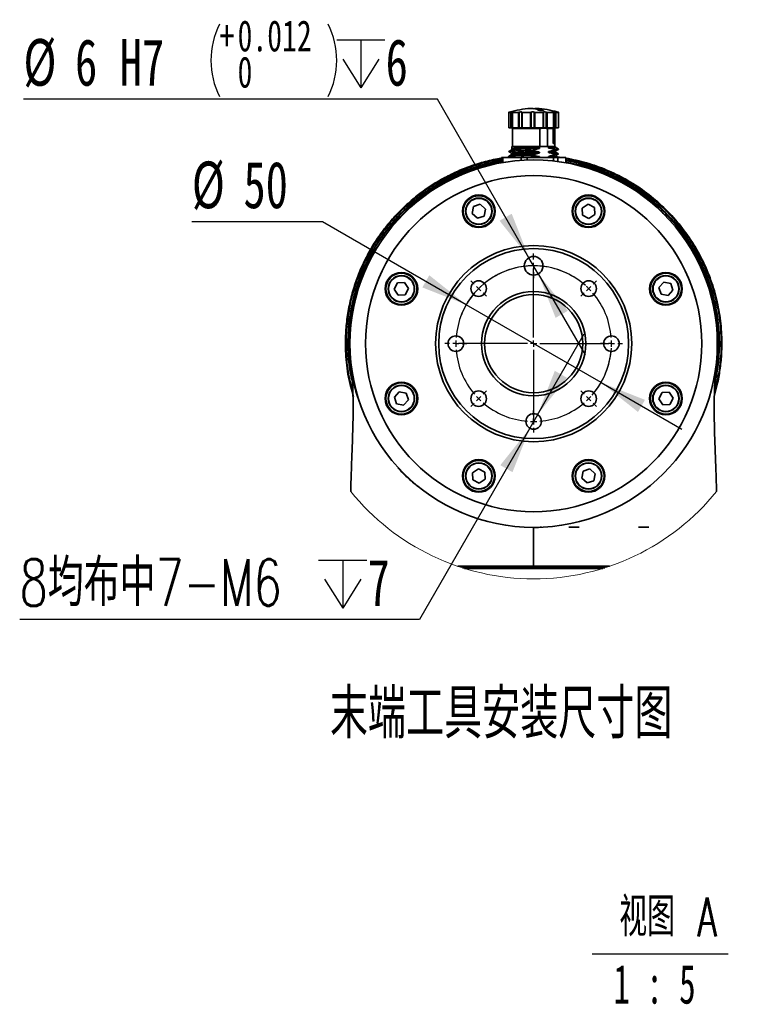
# Model space of a CAD drawing. Header units: millimetres. Extents: x 3 to 614, y 2 to 209.
# Tile 23 of 57: x 119 to 166, y 113 to 176. Entities that reach past the tile are written whole.
import ezdxf

# ---------------------------------------------------------------- set-up
doc = ezdxf.new("R2010")
doc.units = ezdxf.units.MM
doc.layers.add('尺寸线', color=5, linetype='Continuous')
doc.styles.add('SLDTEXTSTYLE0', font='TXT', dxfattribs={"width": 0.7, "bigfont": 'bigfont'})
doc.styles.add('SLDTEXTSTYLE1', font='TXT', dxfattribs={"width": 0.7})
doc.styles.add('SLDTEXTSTYLE3', font='TXT', dxfattribs={"width": 0.62})
doc.styles.add('SLDTEXTSTYLE4', font='TXT', dxfattribs={"width": 0.65, "bigfont": 'bigfont'})
doc.dimstyles.new('SLDDIMSTYLE3', dxfattribs={"dimtxt": 3, "dimasz": 3, "dimexe": 0, "dimexo": 0.0625, "dimgap": 0.75, "dimtad": 0, "dimtih": 1, "dimtoh": 1, "dimdec": 3, "dimlfac": 5, "dimrnd": 1e-09, "dimzin": 12, "dimdsep": 46, "dimtxsty": 'SLDTEXTSTYLE1', "dimsah": 1, "dimcen": 0, "dimadec": 0, "dimazin": 3, "dimtol": 1, "dimtp": 0.012, "dimtfac": 1, "dimtdec": 3, "dimtmove": 0, "dimatfit": 3, "dimfxl": 1, "dimfrac": 2, "dimtolj": 1, "dimarcsym": 0})
doc.dimstyles.new('SLDDIMSTYLE4', dxfattribs={"dimtxt": 3, "dimasz": 3, "dimexe": 0, "dimexo": 0.0625, "dimgap": 0.75, "dimtad": 0, "dimtih": 1, "dimtoh": 1, "dimdec": 3, "dimlfac": 5, "dimrnd": 1e-09, "dimzin": 12, "dimdsep": 46, "dimtxsty": 'SLDTEXTSTYLE1', "dimsah": 1, "dimcen": 0, "dimadec": 0, "dimazin": 3, "dimtfac": 1, "dimtdec": 3, "dimtmove": 0, "dimatfit": 3, "dimfxl": 1, "dimfrac": 2, "dimtolj": 1, "dimtzin": 12, "dimarcsym": 0})
doc.dimstyles.new('SLDDIMSTYLE5', dxfattribs={"dimtxt": 3, "dimasz": 3, "dimexe": 0, "dimexo": 0.0625, "dimgap": 0.75, "dimtad": 0, "dimtih": 1, "dimtoh": 1, "dimdec": 3, "dimlfac": 5, "dimrnd": 1e-09, "dimzin": 12, "dimdsep": 46, "dimtxsty": 'SLDTEXTSTYLE1', "dimsah": 1, "dimcen": 0, "dimadec": 0, "dimazin": 3, "dimtfac": 1, "dimtdec": 3, "dimtmove": 0, "dimatfit": 3, "dimfxl": 1, "dimfrac": 2, "dimtolj": 1, "dimtzin": 12, "dimarcsym": 0})

# ---------------------------------------------------------------- blocks, each defined once
blk = doc.blocks.new('SW_SYMBOL_HOLE_DEPTH')
at = {"layer": '尺寸线', "color": 0}
for p, q in [((0, 875), (800, 875)), ((400, 875), (400, 75)), ((100, 555), (400, 75)), ((700, 555), (400, 75))]:
    blk.add_line(p, q, dxfattribs=at)
blk = doc.blocks.new('_D_14')
at = {"layer": '尺寸线', "transparency": 16777216}
for p, q in [((145.849, 170.814), (119.245, 170.814)), ((151.727, 160.633), (145.849, 170.814)), ((152.327, 159.594), (151.727, 160.633)), ((152.327, 159.594), (155.327, 154.398))]:
    blk.add_line(p, q, dxfattribs=at)
for centre, start, end in [((136.496, 173.305), 153.43495, 206.56505), ((134.169, 173.305), 333.43495, 26.56505)]:
    blk.add_arc(centre, 5.205, start, end, dxfattribs=at)
for points in [[(151.727, 160.633), (150.617, 163.456), (149.837, 163.006)], [(152.327, 159.594), (153.437, 156.771), (154.217, 157.221)]]:
    blk.add_solid(points, dxfattribs=at)
at = {"layer": '尺寸线', "transparency": 16777216, "xscale": 0.003867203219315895, "yscale": 0.003867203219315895, "zscale": 0.003867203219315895}
blk.add_blockref('SW_SYMBOL_HOLE_DEPTH', (139.374, 171.247), dxfattribs=at)
at = {"layer": '尺寸线', "transparency": 16777216, "attachment_point": 1, "style": 'SLDTEXTSTYLE1'}
for s, insert, char_height in [('0.012', (133.005, 175.883), 2), ('+', (131.841, 175.883), 2), ('%%c', (119.245, 174.681), 3), ('6', (122.562, 174.681), 3), ('H7', (125.433, 174.681), 3), ('6', (142.516, 174.681), 3), ('0', (133.005, 173.556), 2)]:
    blk.add_mtext(s, dxfattribs=dict(at, insert=insert, char_height=char_height))
blk = doc.blocks.new('_D_15')
at = {"layer": '尺寸线', "transparency": 16777216}
for p, q in [((138.461, 162.946), (130.065, 162.946)), ((147.697, 157.614), (138.461, 162.946)), ((156.357, 152.614), (147.697, 157.614)), ((156.357, 152.614), (161.553, 149.614))]:
    blk.add_line(p, q, dxfattribs=at)
for start, end in [(48.28852, 161.30993), (318.69007, 356.71148)]:
    blk.add_arc((152.027, 155.114), 5, start, end, dxfattribs=at)
for points in [[(147.697, 157.614), (145.324, 159.503), (144.874, 158.724)], [(156.357, 152.614), (158.73, 150.724), (159.18, 151.503)]]:
    blk.add_solid(points, dxfattribs=at)
at = {"layer": '尺寸线', "transparency": 16777216, "char_height": 3, "attachment_point": 1, "style": 'SLDTEXTSTYLE1'}
for s, insert in [('%%c', (130.065, 166.813)), ('50', (133.382, 166.813))]:
    blk.add_mtext(s, dxfattribs=dict(at, insert=insert))
blk = doc.blocks.new('_D_16')
at = {"layer": '尺寸线', "transparency": 16777216}
for p, q in [((152.277, 150.547), (155.277, 155.743)), ((152.277, 150.547), (151.777, 149.681)), ((151.777, 149.681), (144.686, 137.398)), ((144.686, 137.398), (119.006, 137.398))]:
    blk.add_line(p, q, dxfattribs=at)
for points in [[(152.277, 150.547), (154.167, 152.92), (153.387, 153.37)], [(151.777, 149.681), (149.887, 147.308), (150.667, 146.858)]]:
    blk.add_solid(points, dxfattribs=at)
at = {"layer": '尺寸线', "transparency": 16777216, "xscale": 0.003867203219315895, "yscale": 0.003867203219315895, "zscale": 0.003867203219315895}
blk.add_blockref('SW_SYMBOL_HOLE_DEPTH', (138.21, 137.832), dxfattribs=at)
at = {"layer": '尺寸线', "transparency": 16777216, "char_height": 3, "attachment_point": 1}
for s, insert, style in [('8均布中7-M6', (119.006, 141.265), 'SLDTEXTSTYLE0'), ('7', (141.352, 141.265), 'SLDTEXTSTYLE1')]:
    blk.add_mtext(s, dxfattribs=dict(at, insert=insert, style=style))
blk = doc.blocks.new('SW_CENTERMARKSYMBOL_0')
at = {"layer": '尺寸线', "color": 0}
for p, q in [((-3.536, 1.864), (-3.536, 2.264)), ((-3.536, 1.464), (-3.536, 1.664)), ((-3.536, 1.464), (-3.536, 1.264)), ((-3.536, -3.136), (-3.536, 1.284)), ((-3.536, 1.064), (-3.536, 0.664)), ((-7.354, 0.283), (-7.566, 0.495)), ((-7.071, 0), (-7.212, 0.141)), ((-7.071, 0), (-6.93, -0.141)), ((0, 0), (-0.141, -0.141)), ((0, 0), (0.141, 0.141)), ((0.283, 0.283), (0.495, 0.495)), ((-6.788, -0.283), (-6.576, -0.495)), ((-0.283, -0.283), (-0.495, -0.495)), ((-8.936, -3.536), (-9.236, -3.536)), ((-8.536, -3.536), (-8.736, -3.536)), ((-8.536, -3.536), (-8.336, -3.536)), ((-3.936, -3.536), (-8.355, -3.536)), ((-8.136, -3.536), (-7.836, -3.536)), ((-3.536, -3.536), (-3.736, -3.536)), ((-3.536, -3.536), (-3.536, -3.336)), ((-3.536, -3.536), (-3.536, -3.736)), ((-3.536, -3.536), (-3.336, -3.536)), ((-3.136, -3.536), (1.284, -3.536)), ((1.064, -3.536), (0.764, -3.536)), ((1.464, -3.536), (1.264, -3.536)), ((1.464, -3.536), (1.664, -3.536)), ((1.864, -3.536), (2.164, -3.536)), ((-3.536, -3.936), (-3.536, -8.355)), ((-7.071, -7.071), (-6.93, -6.93)), ((-6.788, -6.788), (-6.576, -6.576)), ((-0.283, -6.788), (-0.495, -6.576)), ((0, -7.071), (-0.141, -6.93)), ((-7.354, -7.354), (-7.566, -7.566)), ((-7.071, -7.071), (-7.212, -7.212)), ((0, -7.071), (0.141, -7.212)), ((0.283, -7.354), (0.495, -7.566)), ((-3.536, -8.136), (-3.536, -7.836)), ((-3.536, -8.536), (-3.536, -8.336)), ((-3.536, -8.536), (-3.536, -8.736)), ((-3.536, -8.936), (-3.536, -9.236))]:
    blk.add_line(p, q, dxfattribs=at)
for centre, radius, start, end in [((-3.535, -3.536), 5, 94.58491, 130.41628), ((-3.536, -3.528), 4.992, 90.00038, 92.29537), ((-3.536, -3.528), 4.992, 87.70463, 90.00061), ((-3.535, -3.535), 4.999, 49.58138, 85.41728), ((-3.498, -3.575), 5.055, 132.71714, 134.98437), ((-3.448, -3.442), 4.872, 44.95636, 47.30791), ((-3.436, -3.442), 4.864, 42.68824, 45.045), ((-3.535, -3.536), 5.001, 139.58952, 175.41417), ((-3.503, -3.566), 5.045, 135.01554, 137.28697), ((-3.535, -3.535), 5, 4.58182, 40.41706), ((-3.416, -3.539), 5.119, 177.72386, 179.96219), ((-3.415, -3.532), 5.121, 180.03794, 182.27587), ((-3.393, -3.532), 4.858, 359.95285, 2.31174), ((-3.394, -3.54), 4.859, 357.68855, 0.047), ((-3.535, -3.535), 5.001, 184.58721, 220.41464), ((-3.535, -3.536), 4.999, 319.57838, 355.41824), ((-3.503, -3.505), 5.045, 222.71303, 224.98446), ((-3.436, -3.629), 4.864, 314.955, 317.31176), ((-3.493, -3.491), 5.061, 225.01967, 227.28375), ((-3.536, -3.536), 5, 229.58378, 265.41651), ((-3.535, -3.536), 5, 274.58277, 310.41679), ((-3.451, -3.625), 4.877, 312.69096, 315.03983), ((-3.536, -3.544), 4.992, 267.70463, 269.99962), ((-3.536, -3.544), 4.992, 269.99939, 272.29537)]:
    blk.add_arc(centre, radius, start, end, dxfattribs=at)
blk = doc.blocks.new('SW_NOTE_0_1')
at = {"layer": '尺寸线', "color": 0}
blk.add_line((0, -0.41), (8.729, -0.41), dxfattribs=at)
at = {"layer": '尺寸线', "color": 0, "char_height": 2.5, "attachment_point": 2}
for s, insert, style in [('视图 A', (4.883, 3.223), 'SLDTEXTSTYLE4'), ('1 : 5', (4.009, -1.097), 'SLDTEXTSTYLE3')]:
    blk.add_mtext(s, dxfattribs=dict(at, insert=insert, style=style))

msp = doc.modelspace()

# ---------------------------------------------------------------- linework, layer by layer
at = {"color": 7, "linetype": 'Continuous', "lineweight": 35}
for p, q in [((152.640236, 170.087556), (152.640236, 170.113949)), ((150.428327, 169.966821), (150.428327, 168.96675)), ((150.428363, 169.966749), (150.550732, 169.966749)), ((150.428363, 169.966749), (150.428363, 168.96675)), ((150.550732, 168.96675), (150.550732, 169.966749)), ((150.593573, 169.975761), (150.593573, 168.96675)), ((150.67009, 169.968704), (150.67009, 168.96675)), ((150.676324, 169.966749), (151.057062, 169.966749)), ((150.676324, 169.966749), (150.676324, 168.96675)), ((151.057062, 168.96675), (151.057062, 169.966749)), ((151.106228, 169.975761), (151.106228, 168.96675)), ((151.2647, 169.97321), (151.2647, 168.96675)), ((151.286181, 169.966749), (151.823267, 169.966749)), ((151.286181, 169.966749), (151.286181, 168.96675)), ((151.823267, 168.96675), (151.823267, 169.966749)), ((151.865585, 169.975761), (151.865585, 168.96675)), ((152.054494, 168.96675), (152.054494, 169.975761)), ((152.094521, 169.966749), (152.644046, 169.966749)), ((152.094521, 169.966749), (152.094521, 168.96675)), ((152.644046, 168.96675), (152.644046, 169.966749)), ((152.668618, 168.96675), (152.668618, 169.97414)), ((152.83581, 168.96675), (152.83581, 169.975761)), ((152.884753, 169.966749), (153.29947, 169.966749)), ((152.884753, 169.966749), (152.884753, 168.96675)), ((153.29947, 168.96675), (153.29947, 169.966749)), ((153.307657, 168.96675), (153.307657, 169.969205)), ((153.400389, 168.96675), (153.400389, 169.975761)), ((153.445132, 169.966749), (153.613919, 169.966749)), ((153.445132, 169.966749), (153.445132, 168.96675)), ((153.613919, 168.96675), (153.613919, 169.966749)), ((153.614245, 168.96675), (153.614245, 169.967011)), ((153.625542, 168.96675), (153.625542, 169.966821)), ((150.428363, 168.96675), (150.428327, 168.96675)), ((150.428363, 168.96675), (150.550732, 168.96675)), ((150.593573, 168.96675), (150.550732, 168.96675)), ((150.593573, 168.96675), (150.67009, 168.96675)), ((150.676324, 168.96675), (150.67009, 168.96675)), ((150.676324, 168.96675), (151.057062, 168.96675)), ((150.716935, 168.96675), (150.676935, 168.926743)), ((150.676935, 168.926743), (150.676935, 167.766766)), ((152.428041, 168.926743), (150.676935, 168.926743)), ((151.106228, 168.96675), (151.057062, 168.96675)), ((151.106228, 168.96675), (151.2647, 168.96675)), ((151.286181, 168.96675), (151.2647, 168.96675)), ((151.286181, 168.96675), (151.823267, 168.96675)), ((151.865585, 168.96675), (151.823267, 168.96675)), ((151.865585, 168.96675), (152.054494, 168.96675)), ((152.094521, 168.96675), (152.054494, 168.96675)), ((152.094521, 168.96675), (152.644046, 168.96675)), ((152.428041, 167.766766), (152.428041, 168.926743)), ((152.644046, 168.96675), (152.668618, 168.96675)), ((152.668618, 168.96675), (152.83581, 168.96675)), ((152.884753, 168.96675), (152.83581, 168.96675)), ((152.884753, 168.96675), (153.29947, 168.96675)), ((153.277795, 168.926743), (152.92125, 168.926743)), ((152.92125, 168.926743), (152.92125, 167.766766)), ((153.257014, 168.96675), (153.28805, 168.926743)), ((153.320326, 168.96675), (153.257014, 168.96675)), ((153.277795, 168.926743), (153.280435, 168.928102)), ((153.277795, 167.966751), (153.277795, 168.926743)), ((153.280732, 167.966751), (153.280732, 168.928651)), ((153.28805, 167.966751), (153.28805, 168.926743)), ((153.288051, 168.926743), (153.351362, 168.926743)), ((153.307657, 168.96675), (153.29947, 168.96675)), ((153.307657, 168.96675), (153.400389, 168.96675)), ((153.320326, 168.96675), (153.356801, 168.928102)), ((153.376935, 168.926743), (153.336935, 168.96675)), ((153.351362, 168.926743), (153.356801, 168.928102)), ((153.351362, 168.926743), (153.351362, 167.966751)), ((153.359819, 168.926743), (153.356801, 168.928102)), ((153.359819, 168.926743), (153.376935, 168.926743)), ((153.359819, 168.926743), (153.359819, 167.966751)), ((153.376935, 167.766766), (153.376935, 168.926743)), ((153.445132, 168.96675), (153.400389, 168.96675)), ((153.445132, 168.96675), (153.613919, 168.96675)), ((153.614245, 168.96675), (153.613919, 168.96675)), ((153.625542, 168.96675), (153.614245, 168.96675)), ((150.626956, 167.766766), (150.626956, 167.6343)), ((150.626956, 167.6343), (150.626956, 167.566375)), ((152.404759, 167.766766), (150.640522, 167.766766)), ((152.404759, 167.766766), (152.404759, 167.722348)), ((152.404759, 167.766766), (152.983787, 167.766766)), ((152.404759, 167.722348), (152.404759, 167.653278)), ((152.983787, 167.745236), (152.983787, 167.766766)), ((153.333509, 167.766766), (152.983787, 167.766766)), ((152.983787, 167.676166), (152.983787, 167.745236)), ((153.285204, 167.966751), (153.277795, 167.966751)), ((153.327115, 167.966751), (153.285204, 167.966751)), ((153.356487, 167.966751), (153.327115, 167.966751)), ((153.359819, 167.966751), (153.356487, 167.966751)), ((153.42681, 167.715243), (153.42681, 167.784289)), ((149.9551, 166.730455), (149.9551, 167.066745)), ((150.04286, 167.066745), (149.9551, 167.066745)), ((150.04286, 167.066745), (150.04286, 166.745762)), ((151.229135, 167.066745), (150.04286, 167.066745)), ((150.209664, 167.066745), (150.503394, 167.104343)), ((150.627724, 167.566804), (150.426303, 167.450313)), ((150.428225, 167.447785), (150.60943, 167.343024)), ((150.428482, 167.147664), (150.568392, 167.066745)), ((150.618041, 167.253784), (150.625346, 167.256454)), ((151.229135, 166.886763), (151.229135, 167.066745)), ((151.60381, 167.066745), (151.229135, 167.066745)), ((151.60381, 167.066745), (151.60381, 166.90617)), ((153.30097, 167.066745), (151.60381, 167.066745)), ((152.404759, 167.122344), (152.404759, 167.066745)), ((152.404762, 167.399219), (152.404762, 167.376403)), ((152.983785, 167.399291), (152.983785, 167.445234)), ((152.983785, 167.099289), (152.983786, 167.122106)), ((153.416186, 167.068128), (153.245586, 167.090038)), ((153.30097, 166.844777), (153.30097, 167.066745)), ((153.587885, 167.066745), (153.30097, 167.066745)), ((153.407348, 167.123035), (153.84619, 167.066745)), ((153.426897, 167.438344), (153.426897, 167.482881)), ((153.43006, 167.195825), (153.430774, 167.192058)), ((153.442515, 167.192081), (153.623718, 167.296914)), ((153.512768, 167.066745), (153.446043, 167.105345)), ((153.587885, 167.066745), (153.587885, 166.810063)), ((154.09877, 167.066745), (153.587885, 167.066745)), ((153.626872, 167.299441), (153.620395, 167.30111)), ((154.09877, 166.730455), (154.09877, 167.066745)), ((148.164582, 163.918451), (148.071272, 163.470057)), ((148.599557, 164.061836), (148.164582, 163.918451)), ((148.941223, 163.756839), (148.599557, 164.061836)), ((155.5217, 164.070717), (155.138657, 163.819627)), ((155.138657, 163.819627), (155.16458, 163.362364)), ((155.930665, 163.864533), (155.5217, 164.070717)), ((155.956588, 163.407258), (155.930665, 163.864533)), ((148.071272, 163.470057), (148.412937, 163.165049)), ((148.412937, 163.165049), (148.847913, 163.308445)), ((148.847913, 163.308445), (148.941223, 163.756839)), ((155.16458, 163.362364), (155.573545, 163.156179)), ((155.573545, 163.156179), (155.956588, 163.407258)), ((143.276161, 159.017483), (143.069977, 158.608524)), ((143.733427, 159.043411), (143.276161, 159.017483)), ((143.984509, 158.660368), (143.733427, 159.043411)), ((160.383238, 159.069423), (160.078232, 158.727757)), ((160.078232, 158.727757), (160.221621, 158.292774)), ((160.831632, 158.976106), (160.383238, 159.069423)), ((160.975021, 158.541135), (160.831632, 158.976106)), ((143.069977, 158.608524), (143.32106, 158.225481)), ((143.32106, 158.225481), (143.778325, 158.251397)), ((143.778325, 158.251397), (143.984509, 158.660368)), ((160.221621, 158.292774), (160.670015, 158.199469)), ((160.670015, 158.199469), (160.975021, 158.541135)), ((143.383855, 152.02804), (143.078849, 151.686374)), ((143.832249, 151.934735), (143.383855, 152.02804)), ((143.975638, 151.499752), (143.832249, 151.934735)), ((160.275544, 151.976112), (160.069361, 151.567141)), ((160.73281, 152.002028), (160.275544, 151.976112)), ((160.983892, 151.618985), (160.73281, 152.002028)), ((143.078849, 151.686374), (143.222237, 151.251403)), ((143.222237, 151.251403), (143.670632, 151.158086)), ((143.670632, 151.158086), (143.975638, 151.499752)), ((160.069361, 151.567141), (160.320443, 151.184098)), ((160.320443, 151.184098), (160.777709, 151.210026)), ((160.777709, 151.210026), (160.983892, 151.618985)), ((148.480325, 147.07133), (148.097282, 146.820251)), ((148.097282, 146.820251), (148.123205, 146.362976)), ((148.88929, 146.865145), (148.480325, 147.07133)), ((148.915212, 146.407882), (148.88929, 146.865145)), ((155.205957, 146.919064), (155.112647, 146.47067)), ((155.640932, 147.06246), (155.205957, 146.919064)), ((155.982598, 146.757451), (155.640932, 147.06246)), ((155.889288, 146.309058), (155.982598, 146.757451)), ((148.123205, 146.362976), (148.53217, 146.156804)), ((148.53217, 146.156804), (148.915212, 146.407882)), ((155.112647, 146.47067), (155.454313, 146.165673)), ((155.454313, 146.165673), (155.889288, 146.309058)), ((147.437979, 144.241063), (147.325925, 144.297461)), ((152.024053, 143.312351), (152.024053, 143.313757)), ((152.025462, 143.312351), (152.024053, 143.312351)), ((154.283615, 143.333761), (154.943615, 143.333761)), ((158.766492, 143.333761), (159.426492, 143.333761)), ((147.459169, 140.713755), (155.617739, 140.713755)), ((152.025424, 140.713755), (147.459169, 140.713755)), ((156.466647, 140.67376), (147.587223, 140.67376)), ((156.594701, 140.713755), (152.025424, 140.713755)), ((155.617739, 140.713755), (156.594701, 140.713755))]:
    msp.add_line(p, q, dxfattribs=at)
at = {"color": 7, "linetype": 'Continuous', "lineweight": 35, "flags": 128}
for points in [[(153.625986, 167.601518), (153.52779, 167.658285), (153.423238, 167.718748)], [(150.607758, 167.255286), (150.517116, 167.202882), (150.426471, 167.150454)], [(153.627386, 167.300443), (153.536714, 167.352895), (153.446042, 167.405347)], [(152.025424, 140.813605), (152.025425, 141.354743), (152.025429, 141.886691), (152.025436, 142.388431), (152.025444, 142.74433), (152.025452, 143.036679), (152.025459, 143.237189), (152.025462, 143.312351)], [(147.15529, 140.8137), (147.176198, 140.8137), (148.113143, 140.813676), (149.078654, 140.813652), (149.418957, 140.813641), (150.80318, 140.813617), (152.025424, 140.813605)], [(152.025424, 140.813605), (152.025436, 140.813605), (153.139567, 140.813605), (154.253698, 140.813629), (155.208186, 140.813652), (156.140728, 140.813676), (156.898566, 140.8137)], [(152.025424, 140.813605), (152.025424, 140.794114), (152.025424, 140.775374), (152.025424, 140.758113), (152.025424, 140.742985), (152.025424, 140.730576), (152.025424, 140.721349), (152.025424, 140.715674), (152.025424, 140.713755)]]:
    msp.add_lwpolyline(points, dxfattribs=at)
at = {"color": 7, "linetype": 'Continuous', "lineweight": 35}
for centre, radius in [((152.026935, 155.113754), 11.8), ((152.026934, 155.113747), 10.8), ((148.506246, 163.613443), 1.049999), ((148.506244, 163.613449), 1.000002), ((148.506245, 163.613448), 0.850002), ((148.506248, 163.613452), 0.83), ((155.547621, 163.613443), 1.049999), ((155.547622, 163.61345), 1.000001), ((155.547623, 163.613452), 0.85), ((155.547623, 163.613444), 0.83), ((152.026935, 155.113757), 6.3), ((152.026935, 155.113759), 6.1), ((152.026932, 160.113749), 0.599998), ((143.527243, 158.634442), 1.05), ((143.52724, 158.634445), 1.000002), ((143.52724, 158.634444), 0.850003), ((143.527242, 158.634445), 0.830001), ((160.526627, 158.634441), 1.05), ((160.526628, 158.634445), 1.000001), ((160.526621, 158.634438), 0.849996), ((160.526629, 158.634446), 0.829999), ((148.491398, 158.649287), 0.5), ((155.562466, 158.649287), 0.5), ((152.026934, 155.113757), 3.349999), ((152.026935, 155.113759), 3.150001), ((147.026933, 155.113751), 0.499998), ((157.026933, 155.113751), 0.499998), ((143.527243, 151.593071), 1.05), ((143.527242, 151.593063), 1.000001), ((143.527242, 151.593071), 0.85), ((143.527241, 151.593063), 0.829999), ((160.526627, 151.59307), 1.05), ((160.526623, 151.593067), 0.999997), ((160.52663, 151.593065), 0.850003), ((160.526622, 151.593071), 0.83), ((148.491399, 151.578218), 0.499998), ((155.562467, 151.578218), 0.499998), ((152.026936, 150.113757), 0.5), ((148.506248, 146.614068), 1.05), ((148.506248, 146.614059), 1.000001), ((148.506248, 146.614068), 0.850001), ((148.506247, 146.614064), 0.83), ((155.547623, 146.614068), 1.05), ((155.547625, 146.61406), 1.000002), ((155.547625, 146.614061), 0.850002), ((155.547623, 146.614068), 0.83)]:
    msp.add_circle(centre, radius, dxfattribs=at)
for centre, radius, start, end in [((152.180801, 164.227323), 6.001422, 93.30981605, 106.65006363), ((151.873333, 164.228282), 6.000435, 73.7197294, 86.69830709), ((141.018969, 159.380506), 0.123276, 65.74762739, 105.46997127), ((162.927179, 159.647407), 0.121356, 75.66536022, 115.46408314)]:
    msp.add_arc(centre, radius, start, end, dxfattribs=at)
at = {"color": 7, "linetype": 'Continuous', "lineweight": 18}
msp.add_arc((152.026934, 155.113746), 15.107092, 218.92097882, 321.06489859, dxfattribs=at)
at = {"color": 7, "linetype": 'Continuous', "lineweight": 35}
for points, knots in [([(152.3388, 170.113949), (152.184362, 170.181853), (152.016393, 170.255707), (151.848467, 170.214033), (151.834938, 170.210675)], [0, 0, 0, 0, 0.919439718, 1, 1, 1, 1]), ([(152.026935, 170.185331), (152.077406, 170.199743), (152.281865, 170.258124), (152.486281, 170.175886), (152.640236, 170.113949)], [0, 0, 0, 0, 0.24685365, 1, 1, 1, 1]), ([(152.640236, 170.113949), (152.648329, 170.111564), (152.660305, 170.108034), (152.655897, 170.086849), (152.62773, 170.085647), (152.594102, 170.080088), (152.545577, 170.08095), (152.492701, 170.083832), (152.438986, 170.089931), (152.390675, 170.098466), (152.357648, 170.106551), (152.341908, 170.112729), (152.3388, 170.113949)], [0, 0, 0, 0, 0.059139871, 0.087510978, 0.15145171, 0.258767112, 0.397929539, 0.554148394, 0.712073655, 0.856275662, 0.971618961, 1, 1, 1, 1]), ([(150.456917, 169.975761), (150.45282, 169.974545), (150.445508, 169.972374), (150.436437, 169.969372), (150.430903, 169.967876), (150.428747, 169.96692), (150.428363, 169.966749)], [0, 0, 0, 0, 0.4279533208, 0.7638417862, 0.9579167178, 1, 1, 1, 1]), ([(150.550732, 169.966749), (150.553036, 169.966926), (150.558707, 169.967363), (150.568361, 169.969288), (150.580353, 169.972053), (150.588958, 169.974467), (150.593573, 169.975761)], [0, 0, 0, 0, 0.157966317, 0.388803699, 0.672159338, 1, 1, 1, 1]), ([(150.681039, 169.975761), (150.682108, 169.976219), (150.689399, 169.979344), (150.6971, 169.982695), (150.711671, 169.992531), (150.699031, 169.998144), (150.685232, 169.99515), (150.661833, 169.992858), (150.633725, 169.986451), (150.610217, 169.980572), (150.596514, 169.976611), (150.593573, 169.975761)], [0, 0, 0, 0, 0.022899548, 0.156177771, 0.216627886, 0.258704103, 0.361614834, 0.518288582, 0.715818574, 0.939020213, 1, 1, 1, 1]), ([(150.681039, 169.975761), (150.678794, 169.97468), (150.675363, 169.973027), (150.66901, 169.96977), (150.672272, 169.966245), (150.674697, 169.966547), (150.676324, 169.966749)], [0, 0, 0, 0, 0.4235732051, 0.647305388, 0.76322548, 1, 1, 1, 1]), ([(151.057062, 169.966749), (151.060895, 169.966897), (151.069008, 169.967209), (151.081362, 169.969071), (151.093994, 169.971739), (151.102184, 169.974432), (151.106228, 169.975761)], [0, 0, 0, 0, 0.229201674, 0.485017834, 0.745708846, 1, 1, 1, 1]), ([(151.267148, 169.986228), (151.263368, 169.988697), (151.253482, 169.995155), (151.231881, 169.996302), (151.20523, 169.996389), (151.174755, 169.992968), (151.143698, 169.987145), (151.120751, 169.980958), (151.108618, 169.976616), (151.106228, 169.975761)], [0, 0, 0, 0, 0.080952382, 0.211732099, 0.379813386, 0.569413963, 0.765960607, 0.953903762, 1, 1, 1, 1]), ([(151.265793, 169.975761), (151.26522, 169.974435), (151.263909, 169.971399), (151.270183, 169.96813), (151.277102, 169.967061), (151.283037, 169.966857), (151.286181, 169.966749)], [0, 0, 0, 0, 0.1451481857, 0.3323642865, 0.6464695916, 1, 1, 1, 1]), ([(151.265793, 169.975761), (151.266162, 169.976201), (151.267591, 169.977899), (151.267238, 169.980217), (151.266976, 169.981936)], [0, 0, 0, 0, 0.2585674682, 1, 1, 1, 1]), ([(151.823267, 169.966749), (151.827608, 169.966871), (151.836016, 169.967107), (151.847742, 169.968916), (151.857823, 169.971298), (151.863215, 169.974399), (151.865585, 169.975761)], [0, 0, 0, 0, 0.297202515, 0.57560951, 0.813488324, 1, 1, 1, 1]), ([(152.054494, 169.975761), (152.054013, 169.97622), (152.048823, 169.981173), (152.033373, 169.987771), (152.007982, 169.99366), (151.977443, 169.99658), (151.945741, 169.996418), (151.915743, 169.99341), (151.89022, 169.987746), (151.873637, 169.981586), (151.866777, 169.976624), (151.865585, 169.975761)], [0, 0, 0, 0, 0.010159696, 0.10967164, 0.248927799, 0.41070259, 0.576946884, 0.733824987, 0.870577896, 0.977513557, 1, 1, 1, 1]), ([(152.054494, 169.975761), (152.056476, 169.974415), (152.061367, 169.971092), (152.071348, 169.968734), (152.0827, 169.967039), (152.090718, 169.966842), (152.094521, 169.966749)], [0, 0, 0, 0, 0.171483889, 0.423205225, 0.726417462, 1, 1, 1, 1]), ([(152.644046, 169.966749), (152.64778, 169.96685), (152.654341, 169.967028), (152.662013, 169.968597), (152.66847, 169.97107), (152.668261, 169.974391), (152.668175, 169.975761)], [0, 0, 0, 0, 0.386476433, 0.679146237, 0.867552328, 1, 1, 1, 1]), ([(152.83581, 169.975761), (152.834641, 169.976218), (152.823664, 169.980509), (152.801093, 169.98697), (152.768339, 169.993232), (152.73616, 169.996387), (152.707919, 169.996719), (152.686519, 169.993503), (152.671271, 169.989542), (152.666154, 169.980218), (152.667797, 169.976595), (152.668175, 169.975761)], [0, 0, 0, 0, 0.020829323, 0.195587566, 0.388492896, 0.573512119, 0.732208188, 0.854257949, 0.935244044, 0.985109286, 1, 1, 1, 1]), ([(152.83581, 169.975761), (152.839593, 169.974446), (152.847734, 169.971615), (152.860658, 169.968891), (152.873216, 169.967124), (152.881269, 169.966862), (152.884753, 169.966749)], [0, 0, 0, 0, 0.240122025, 0.516758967, 0.790985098, 1, 1, 1, 1]), ([(153.400389, 169.975761), (153.398848, 169.976217), (153.385705, 169.980099), (153.361501, 169.986267), (153.330544, 169.99282), (153.304011, 169.995914), (153.289099, 169.997149), (153.274935, 169.993878), (153.282608, 169.98284), (153.290716, 169.979837), (153.2972, 169.976626), (153.298946, 169.975761)], [0, 0, 0, 0, 0.031278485, 0.266782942, 0.483902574, 0.654568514, 0.765473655, 0.816782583, 0.860368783, 0.962393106, 1, 1, 1, 1]), ([(153.29947, 169.966749), (153.301453, 169.966599), (153.304325, 169.966382), (153.308761, 169.969278), (153.304142, 169.973416), (153.301059, 169.974808), (153.298946, 169.975761)], [0, 0, 0, 0, 0.306399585, 0.443911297, 0.618754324, 1, 1, 1, 1]), ([(153.400389, 169.975761), (153.404936, 169.974479), (153.413869, 169.971959), (153.426563, 169.96912), (153.436939, 169.967239), (153.442897, 169.966883), (153.445132, 169.966749)], [0, 0, 0, 0, 0.309780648, 0.608694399, 0.853235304, 1, 1, 1, 1]), ([(153.526774, 169.995932), (153.526642, 169.995916), (153.523113, 169.995506), (153.544449, 169.990931), (153.553996, 169.986116), (153.574847, 169.980173), (153.586219, 169.976598), (153.588883, 169.975761)], [0, 0, 0, 0, 0.005814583, 0.155367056, 0.450731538, 0.87137496, 1, 1, 1, 1]), ([(153.596952, 169.975761), (153.595452, 169.976215), (153.583761, 169.979749), (153.564526, 169.985427), (153.542848, 169.991854), (153.531295, 169.994958), (153.527315, 169.996027)], [0, 0, 0, 0, 0.064818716, 0.505196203, 0.829561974, 1, 1, 1, 1]), ([(153.613919, 169.966749), (153.613772, 169.966973), (153.612717, 169.968572), (153.607362, 169.969182), (153.599716, 169.972637), (153.5929, 169.974603), (153.588883, 169.975761)], [0, 0, 0, 0, 0.029628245, 0.212167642, 0.535712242, 1, 1, 1, 1]), ([(153.596952, 169.975761), (153.601049, 169.974545), (153.608362, 169.972374), (153.617433, 169.969372), (153.622966, 169.967876), (153.625123, 169.96692), (153.625507, 169.966749)], [0, 0, 0, 0, 0.427956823, 0.76383743, 0.957911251, 1, 1, 1, 1]), ([(152.404759, 167.722348), (152.256847, 167.717364), (151.963252, 167.70747), (151.541593, 167.691238), (151.167269, 167.682568), (150.885566, 167.65477), (150.712288, 167.666333), (150.649335, 167.638412), (150.640118, 167.634324)], [0, 0, 0, 0, 0.250952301, 0.498122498, 0.716404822, 0.883648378, 0.982965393, 1, 1, 1, 1]), ([(150.643739, 167.566756), (150.651762, 167.57029), (150.713557, 167.59751), (150.885625, 167.585503), (151.167244, 167.613585), (151.541603, 167.622131), (151.963249, 167.638447), (152.256846, 167.648309), (152.404759, 167.653278)], [0, 0, 0, 0, 0.014851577, 0.114390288, 0.282004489, 0.50077148, 0.748490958, 1, 1, 1, 1]), ([(151.959868, 167.522768), (151.992529, 167.53478), (152.081478, 167.567491), (152.229104, 167.61442), (152.346224, 167.640329), (152.404759, 167.653278)], [0, 0, 0, 0, 0.224959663, 0.612643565, 1, 1, 1, 1]), ([(152.983787, 167.745236), (153.051854, 167.748399), (153.168539, 167.753821), (153.284989, 167.762958), (153.333509, 167.766766)], [0, 0, 0, 0, 0.583337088, 1, 1, 1, 1]), ([(152.983787, 167.676166), (153.051086, 167.687425), (153.151517, 167.704225), (153.454809, 167.682098), (153.410368, 167.713175), (153.407411, 167.715243)], [0, 0, 0, 0, 0.654711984, 0.977025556, 1, 1, 1, 1]), ([(152.983787, 167.676166), (153.0586, 167.664708), (153.171226, 167.647457), (153.318772, 167.609498), (153.391993, 167.587011), (153.428678, 167.575745)], [0, 0, 0, 0, 0.496797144, 0.747887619, 1, 1, 1, 1]), ([(153.422516, 167.766766), (153.423973, 167.766766), (153.457834, 167.766766), (153.394304, 167.766766), (153.333509, 167.766766)], [0, 0, 0, 0, 0.043040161, 1, 1, 1, 1]), ([(153.423248, 167.480759), (153.455985, 167.499699), (153.52356, 167.538794), (153.591148, 167.577868), (153.625993, 167.598013)], [0, 0, 0, 0, 0.4844537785, 1, 1, 1, 1]), ([(153.428678, 167.575745), (153.458563, 167.580307), (153.501628, 167.586882), (153.642101, 167.587263), (153.624439, 167.597234), (153.624368, 167.597274)], [0, 0, 0, 0, 0.693115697, 0.99877534, 1, 1, 1, 1]), ([(140.442925, 151.726309), (140.329117, 152.137061), (140.078842, 153.040345), (139.941272, 154.318667), (139.925362, 155.516711), (140.003326, 156.555725), (140.172421, 157.594382), (140.428066, 158.59883), (140.759919, 159.554327), (141.161878, 160.465471), (141.64412, 161.350982), (142.191456, 162.181783), (142.791215, 162.947865), (143.439789, 163.654881), (144.152363, 164.316478), (144.911234, 164.914605), (145.703081, 165.442339), (146.527502, 165.904597), (147.396938, 166.305409), (148.043462, 166.5434), (148.559321, 166.706613), (149.102382, 166.864861), (149.614476, 166.966013), (149.9551, 167.033295)], [0, 0, 0, 0, 0.06275161, 0.137997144, 0.188623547, 0.239266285, 0.291354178, 0.343548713, 0.3918381, 0.440285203, 0.490176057, 0.540287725, 0.586755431, 0.633441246, 0.681562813, 0.729923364, 0.775707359, 0.821690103, 0.869100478, 0.916682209, 0.923110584, 0.9488563, 1, 1, 1, 1]), ([(149.9551, 166.963581), (149.813299, 166.942901), (149.258854, 166.862043), (148.310515, 166.58979), (147.129528, 166.144363), (146.002208, 165.56976), (144.933524, 164.8804), (143.94049, 164.075127), (143.033702, 163.165667), (142.217388, 162.153932), (141.508949, 161.044617), (140.918993, 159.849767), (140.456262, 158.580385), (140.138173, 157.246709), (139.970407, 155.86379), (139.96895, 154.430955), (140.102861, 153.13446), (140.322972, 152.328283), (140.409908, 152.009872)], [0, 0, 0, 0, 0.0215116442, 0.0841107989, 0.1475736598, 0.2109134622, 0.2737106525, 0.3382354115, 0.4025266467, 0.4662310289, 0.5330935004, 0.5997741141, 0.6659588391, 0.7355723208, 0.8052328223, 0.8746279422, 0.9504826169, 1, 1, 1, 1]), ([(151.959867, 167.222766), (151.829978, 167.218866), (151.579529, 167.211346), (151.219443, 167.199923), (150.927902, 167.188588), (150.652989, 167.177582), (150.570245, 167.167391), (150.407526, 167.15873), (150.429223, 167.151281), (150.429758, 167.151097)], [0, 0, 0, 0, 0.254564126, 0.490846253, 0.694394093, 0.852761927, 0.956275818, 0.998921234, 1, 1, 1, 1]), ([(151.959867, 167.522768), (151.829979, 167.518869), (151.579526, 167.511352), (151.219454, 167.499909), (150.927856, 167.488636), (150.653073, 167.477569), (150.570072, 167.467409), (150.407496, 167.45871), (150.429341, 167.451236), (150.429948, 167.451028)], [0, 0, 0, 0, 0.254522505, 0.490773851, 0.694295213, 0.852637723, 0.956136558, 0.998779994, 1, 1, 1, 1]), ([(150.609934, 167.342977), (150.609849, 167.342945), (150.579964, 167.331722), (150.680151, 167.329985), (150.713689, 167.327476), (150.718104, 167.327146)], [0, 0, 0, 0, 0.002462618, 0.868670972, 1, 1, 1, 1]), ([(150.720876, 167.271594), (150.664852, 167.272652), (150.602854, 167.273823), (150.636806, 167.287078), (150.640077, 167.288355)], [0, 0, 0, 0, 0.903641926, 1, 1, 1, 1]), ([(152.338374, 167.431406), (152.192974, 167.426597), (151.906108, 167.417108), (151.495539, 167.401671), (151.133826, 167.392283), (150.860507, 167.367813), (150.692439, 167.375212), (150.628467, 167.350048), (150.617824, 167.345861)], [0, 0, 0, 0, 0.253047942, 0.499249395, 0.715308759, 0.880802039, 0.980167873, 1, 1, 1, 1]), ([(150.625346, 167.256454), (150.633506, 167.259618), (150.695057, 167.283483), (150.860599, 167.275235), (151.13379, 167.300318), (151.495556, 167.309467), (151.906111, 167.324944), (152.192979, 167.334427), (152.338381, 167.339233)], [0, 0, 0, 0, 0.015256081, 0.115086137, 0.281353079, 0.498421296, 0.745771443, 1, 1, 1, 1]), ([(152.40476, 167.399219), (152.256848, 167.394244), (151.963253, 167.384367), (151.541593, 167.368149), (151.167271, 167.359412), (150.885564, 167.331691), (150.712248, 167.343202), (150.649264, 167.315253), (150.640013, 167.311148)], [0, 0, 0, 0, 0.2509353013, 0.4980892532, 0.7163577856, 0.883589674, 0.982901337, 1, 1, 1, 1]), ([(150.640077, 167.288355), (150.649308, 167.292451), (150.712268, 167.320395), (150.885569, 167.30882), (151.167269, 167.336627), (151.541596, 167.345283), (151.963253, 167.361564), (152.256849, 167.371431), (152.404761, 167.376403)], [0, 0, 0, 0, 0.0170606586, 0.1163751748, 0.2836144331, 0.5018911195, 0.7490553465, 1, 1, 1, 1]), ([(150.754592, 167.366675), (150.758842, 167.365137), (150.788261, 167.354485), (150.818294, 167.345662), (150.843989, 167.338113)], [0, 0, 0, 0, 0.144442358, 1, 1, 1, 1]), ([(152.404759, 167.122344), (152.256881, 167.117268), (151.963353, 167.107192), (151.541215, 167.092396), (151.204353, 167.080397), (151.013302, 167.070111), (150.95077, 167.066745)], [0, 0, 0, 0, 0.3050665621, 0.6055365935, 0.8708888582, 1, 1, 1, 1]), ([(152.338374, 167.431406), (152.274736, 167.442934), (152.179021, 167.460274), (152.053452, 167.493849), (151.991096, 167.513118), (151.959868, 167.522768)], [0, 0, 0, 0, 0.497579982, 0.748389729, 1, 1, 1, 1]), ([(151.959868, 167.222766), (151.989229, 167.233601), (152.065904, 167.261897), (152.191631, 167.302796), (152.289486, 167.327093), (152.338381, 167.339233)], [0, 0, 0, 0, 0.2369234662, 0.6187172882, 1, 1, 1, 1]), ([(152.404759, 167.122344), (152.329946, 167.133793), (152.217319, 167.15103), (152.06977, 167.188984), (151.996552, 167.21149), (151.959868, 167.222766)], [0, 0, 0, 0, 0.49678667, 0.747876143, 1, 1, 1, 1]), ([(152.338374, 167.431406), (152.35438, 167.428384), (152.376056, 167.424292), (152.397654, 167.412463), (152.40316, 167.40552), (152.404553, 167.40189), (152.404692, 167.400102), (152.40476, 167.399219)], [0, 0, 0, 0, 0.628512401, 0.851216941, 0.93079403, 0.965860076, 1, 1, 1, 1]), ([(152.404762, 167.376403), (152.404693, 167.375513), (152.404552, 167.373696), (152.403174, 167.369969), (152.397797, 167.36269), (152.376396, 167.349374), (152.354542, 167.343545), (152.338381, 167.339233)], [0, 0, 0, 0, 0.0335816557, 0.0685699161, 0.148483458, 0.3702783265, 1, 1, 1, 1]), ([(152.983785, 167.399291), (153.066797, 167.414781), (153.194965, 167.438697), (153.384679, 167.387129), (153.407842, 167.435433), (153.409237, 167.438344)], [0, 0, 0, 0, 0.6333755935, 0.9779092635, 1, 1, 1, 1]), ([(153.050159, 167.367104), (153.034152, 167.370124), (153.012477, 167.374213), (152.990884, 167.386048), (152.985384, 167.392991), (152.983992, 167.39662), (152.983854, 167.398409), (152.983785, 167.399291)], [0, 0, 0, 0, 0.628611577, 0.85122916, 0.930792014, 0.965857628, 1, 1, 1, 1]), ([(152.983785, 167.099289), (153.066804, 167.114768), (153.194982, 167.138668), (153.384662, 167.087159), (153.407845, 167.135455), (153.409242, 167.138366)], [0, 0, 0, 0, 0.633369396, 0.977904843, 1, 1, 1, 1]), ([(153.050159, 167.067102), (153.034152, 167.070122), (153.012476, 167.074211), (152.990884, 167.086046), (152.985383, 167.092989), (152.983992, 167.096618), (152.983854, 167.098407), (152.983785, 167.099289)], [0, 0, 0, 0, 0.628612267, 0.851229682, 0.930792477, 0.965857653, 1, 1, 1, 1]), ([(153.428678, 167.575745), (153.395945, 167.563708), (153.30696, 167.530987), (153.159329, 167.484075), (153.042284, 167.458177), (152.983786, 167.445234)], [0, 0, 0, 0, 0.225449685, 0.612886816, 1, 1, 1, 1]), ([(153.409228, 167.161159), (153.407835, 167.158256), (153.384663, 167.109969), (153.194969, 167.16154), (153.0668, 167.137607), (152.983786, 167.122106)], [0, 0, 0, 0, 0.02203267, 0.366585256, 1, 1, 1, 1]), ([(152.983786, 167.122106), (152.983855, 167.122995), (152.983996, 167.124812), (152.985374, 167.12854), (152.990753, 167.135818), (153.012152, 167.149132), (153.034003, 167.154963), (153.050161, 167.159275)], [0, 0, 0, 0, 0.033585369, 0.068578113, 0.148504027, 0.370327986, 1, 1, 1, 1]), ([(153.411474, 167.48145), (153.412982, 167.480377), (153.454652, 167.45071), (153.148943, 167.473917), (153.050048, 167.456742), (152.983787, 167.445234)], [0, 0, 0, 0, 0.012236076, 0.338191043, 1, 1, 1, 1]), ([(153.05016, 167.367104), (153.117403, 167.382606), (153.219707, 167.406191), (153.441042, 167.355131), (153.430413, 167.40235), (153.429738, 167.405347)], [0, 0, 0, 0, 0.642367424, 0.977304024, 1, 1, 1, 1]), ([(153.05016, 167.367104), (153.1138, 167.355576), (153.209518, 167.338237), (153.33509, 167.304662), (153.397448, 167.285393), (153.428677, 167.275742)], [0, 0, 0, 0, 0.4975803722, 0.7483900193, 1, 1, 1, 1]), ([(153.05016, 167.067102), (153.117402, 167.082604), (153.219705, 167.106189), (153.441045, 167.05513), (153.430413, 167.102348), (153.429738, 167.105345)], [0, 0, 0, 0, 0.6423685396, 0.9773037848, 1, 1, 1, 1]), ([(153.428677, 167.275742), (153.399316, 167.264907), (153.322641, 167.236611), (153.196913, 167.195713), (153.099056, 167.171416), (153.050161, 167.159275)], [0, 0, 0, 0, 0.2369212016, 0.6187160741, 1, 1, 1, 1]), ([(153.430774, 167.192058), (153.431001, 167.190948), (153.440103, 167.146402), (153.217831, 167.199749), (153.11666, 167.175327), (153.050161, 167.159275)], [0, 0, 0, 0, 0.008680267, 0.348414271, 1, 1, 1, 1]), ([(153.330888, 167.177395), (153.376391, 167.183992), (153.426129, 167.191203), (153.410554, 167.163516), (153.409228, 167.161159)], [0, 0, 0, 0, 0.914863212, 1, 1, 1, 1]), ([(153.428677, 167.275742), (153.477962, 167.27691), (153.540199, 167.278384), (153.600379, 167.293169), (153.612903, 167.296246)], [0, 0, 0, 0, 0.791888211, 1, 1, 1, 1]), ([(154.09877, 167.031769), (154.540756, 166.940197), (155.432963, 166.755347), (156.720773, 166.288164), (157.979, 165.678553), (159.172068, 164.908692), (160.281409, 163.993121), (161.280987, 162.949563), (162.149447, 161.7863), (162.876653, 160.521884), (163.443987, 159.191746), (163.842608, 157.813357), (164.076288, 156.407107), (164.123506, 155.417881), (164.11163, 154.745375), (164.089736, 154.224721), (164.005208, 153.426211), (163.854066, 152.563929), (163.700474, 152.032763), (163.636224, 151.810566)], [0, 0, 0, 0, 0.066777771, 0.134799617, 0.202236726, 0.273499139, 0.344528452, 0.414801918, 0.487004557, 0.558986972, 0.630327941, 0.700649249, 0.770985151, 0.841001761, 0.846920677, 0.870602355, 0.918151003, 0.965760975, 1, 1, 1, 1]), ([(163.642284, 152.036551), (163.745155, 152.42173), (164.001386, 153.381137), (164.095221, 154.727906), (164.058882, 156.019158), (163.933008, 157.071019), (163.71296, 158.118835), (163.398207, 159.1483), (162.994004, 160.142179), (162.49998, 161.104131), (161.912029, 162.03106), (161.246055, 162.894679), (160.517436, 163.68141), (159.728223, 164.397818), (158.864112, 165.051315), (157.957928, 165.615633), (157.031038, 166.085903), (156.084515, 166.469173), (155.106088, 166.777854), (154.431323, 166.91164), (154.09877, 166.977576)], [0, 0, 0, 0, 0.0598619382, 0.1491048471, 0.2015575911, 0.2540505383, 0.3081276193, 0.362342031, 0.4156854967, 0.469241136, 0.5247228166, 0.5804948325, 0.6329807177, 0.6857490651, 0.7405532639, 0.7956504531, 0.8460395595, 0.8966329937, 0.9490563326, 1, 1, 1, 1]), ([(140.382119, 152.661578), (140.315446, 152.954239), (140.129494, 153.770471), (140.063439, 155.149595), (140.14884, 156.490415), (140.377632, 157.815044), (140.740397, 159.117929), (141.386664, 160.613989), (142.093367, 161.781361), (142.920009, 162.875134), (143.866092, 163.8888), (144.948604, 164.765082), (146.123561, 165.526491), (147.385229, 166.17056), (148.732048, 166.613105), (149.597544, 166.82869), (149.917109, 166.871685), (149.9551, 166.876797)], [0, 0, 0, 0, 0.0469956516, 0.1310707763, 0.2151461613, 0.2571789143, 0.3415905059, 0.4264334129, 0.5118494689, 0.5547361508, 0.6412034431, 0.7284328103, 0.7722432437, 0.8605595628, 0.9494684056, 0.9939925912, 1, 1, 1, 1]), ([(149.9551, 166.850118), (149.919548, 166.845338), (149.603355, 166.802824), (148.743056, 166.58806), (147.400597, 166.147231), (146.143013, 165.505187), (144.971776, 164.746192), (143.892606, 163.872603), (142.949405, 162.862023), (142.125218, 161.771497), (141.420578, 160.607514), (140.776127, 159.115731), (140.414526, 157.81656), (140.18602, 156.495589), (140.103216, 155.158906), (140.157083, 153.869508), (140.32013, 153.139724), (140.366448, 152.932409)], [0, 0, 0, 0, 0.005718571, 0.050860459, 0.141005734, 0.230555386, 0.274980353, 0.363438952, 0.451131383, 0.494628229, 0.581264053, 0.667323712, 0.752948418, 0.795586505, 0.880873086, 0.966158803, 1, 1, 1, 1]), ([(149.951406, 166.781334), (149.929882, 166.779018), (149.339886, 166.715524), (148.220098, 166.361789), (146.903374, 165.824114), (145.671488, 165.130656), (144.523064, 164.319618), (143.519191, 163.34783), (142.849458, 162.592031), (142.602257, 162.21481), (142.506457, 162.068621)], [0, 0, 0, 0, 0.007185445, 0.196963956, 0.385626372, 0.479231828, 0.665657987, 0.850430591, 0.942035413, 1, 1, 1, 1]), ([(154.09877, 166.877035), (154.117983, 166.875002), (154.702931, 166.8131), (155.816675, 166.468121), (157.130923, 165.942967), (158.364305, 165.26525), (159.514506, 164.469432), (160.739324, 163.336883), (161.614106, 162.268067), (162.365659, 161.127415), (162.993893, 159.920941), (163.45086, 158.644112), (163.773712, 157.337193), (163.961598, 156.004526), (163.971641, 154.658325), (163.853982, 153.516477), (163.76236, 152.886885), (163.666864, 152.533741), (163.661202, 152.512804)], [0, 0, 0, 0, 0.003005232, 0.091492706, 0.17947854, 0.223144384, 0.310119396, 0.396339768, 0.481815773, 0.524222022, 0.60871558, 0.692702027, 0.734489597, 0.818006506, 0.901426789, 0.943096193, 0.996626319, 1, 1, 1, 1]), ([(163.675811, 152.788905), (163.728404, 153.060487), (163.831815, 153.594478), (163.92928, 154.66973), (163.925645, 156.01073), (163.736441, 157.34008), (163.414782, 158.643256), (162.959004, 159.916464), (162.332616, 161.119458), (161.583266, 162.256764), (160.711123, 163.322372), (159.490062, 164.451453), (158.343461, 165.244786), (157.114026, 165.920339), (155.80406, 166.443673), (154.696271, 166.787128), (154.115605, 166.848806), (154.09877, 166.850594)], [0, 0, 0, 0, 0.043752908, 0.086028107, 0.170661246, 0.25539286, 0.297787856, 0.382991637, 0.468706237, 0.511723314, 0.598426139, 0.685876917, 0.774085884, 0.818368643, 0.907592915, 0.997320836, 1, 1, 1, 1]), ([(160.416859, 163.403849), (160.234749, 163.600478), (159.862858, 164.002019), (158.997469, 164.699719), (157.826043, 165.489378), (156.540309, 166.090548), (155.297488, 166.532119), (154.560454, 166.676364), (154.103041, 166.765884)], [0, 0, 0, 0, 0.110327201, 0.225301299, 0.457218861, 0.691005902, 0.808233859, 1, 1, 1, 1]), ([(160.448622, 163.479308), (160.668016, 163.263192), (161.282943, 162.657451), (161.935621, 161.716867), (162.542853, 160.685587), (162.806565, 160.099703), (162.957225, 159.764985)], [0, 0, 0, 0, 0.20452396, 0.573250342, 0.756196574, 1, 1, 1, 1]), ([(140.986088, 159.499315), (141.01029, 159.560476), (141.21133, 160.06852), (141.470571, 160.550545), (141.698604, 160.974542)], [0, 0, 0, 0, 0.120384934, 1, 1, 1, 1]), ([(140.720007, 151.649825), (140.720005, 151.649829), (140.693534, 151.734537), (140.563638, 152.158337), (140.375782, 152.934152), (140.218595, 153.985247), (140.156932, 155.045558), (140.200579, 156.327403), (140.416655, 157.838169), (140.794782, 158.941238), (140.986088, 159.499315)], [0, 0, 0, 0, 0.000001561, 0.033269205, 0.166161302, 0.298742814, 0.431198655, 0.563665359, 0.779244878, 1, 1, 1, 1]), ([(162.957225, 159.764985), (162.991115, 159.682601), (163.160364, 159.27117), (163.418066, 158.512851), (163.671471, 157.477832), (163.830119, 156.426131), (163.901209, 155.212948), (163.851993, 154.115273), (163.73528, 153.383313), (163.698399, 153.152017)], [0, 0, 0, 0, 0.0396290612, 0.1979095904, 0.3556903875, 0.5131153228, 0.6703359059, 0.8958274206, 1, 1, 1, 1]), ([(140.340349, 153.386239), (140.339795, 153.386631), (140.323364, 153.398277), (140.358276, 153.275207), (140.343252, 153.209992), (140.36109, 153.048331), (140.368954, 152.884717), (140.381395, 152.68492), (140.394862, 152.416856), (140.409535, 152.065206), (140.421737, 151.618012), (140.428508, 151.068902), (140.42545, 150.414388), (140.410142, 149.679211), (140.386316, 148.931915), (140.359367, 148.206037), (140.332638, 147.504483), (140.306616, 146.773804), (140.285955, 146.148416), (140.276459, 145.750299), (140.273417, 145.622746)], [0, 0, 0, 0, 0.000254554, 0.007553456, 0.024236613, 0.042088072, 0.0640062, 0.08962084, 0.118639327, 0.167885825, 0.22536514, 0.291378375, 0.379858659, 0.478030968, 0.575239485, 0.668491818, 0.758444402, 0.846266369, 0.950744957, 1, 1, 1, 1]), ([(163.778111, 145.619849), (163.777696, 145.639932), (163.767465, 146.13507), (163.73148, 147.152439), (163.673714, 148.650434), (163.625153, 150.127536), (163.620113, 151.28479), (163.64024, 152.029243), (163.65496, 152.397041), (163.667509, 152.631445), (163.675631, 152.82798), (163.69908, 153.045605), (163.66233, 153.172298), (163.757377, 153.400238), (163.712025, 153.391104), (163.711252, 153.390948)], [0, 0, 0, 0, 0.007747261, 0.191006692, 0.392601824, 0.585949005, 0.760951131, 0.838919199, 0.873010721, 0.903113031, 0.928968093, 0.950321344, 0.982365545, 0.999699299, 1, 1, 1, 1]), ([(143.294563, 147.13848), (143.407634, 147.017027), (143.73518, 146.665202), (144.182625, 146.258532), (144.527566, 145.990078), (144.624127, 145.914928)], [0, 0, 0, 0, 0.275162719, 0.797093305, 1, 1, 1, 1]), ([(152.536769, 143.32637), (152.506391, 143.324042), (152.335861, 143.310975), (152.164713, 143.31173), (152.024053, 143.312351)], [0, 0, 0, 0, 0.178138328, 1, 1, 1, 1])]:
    msp.add_open_spline(points, degree=3, knots=knots, dxfattribs=at)
msp.add_open_spline([(152.428041, 168.926743), (152.510242, 168.941752), (152.674646, 168.971769), (152.839049, 168.941752), (152.92125, 168.926743)], degree=3, dxfattribs=at)

# ---------------------------------------------------------------- block references
at = {"layer": '尺寸线'}
for name, p in [('SW_CENTERMARKSYMBOL_0', (155.562469, 158.649293)), ('SW_NOTE_0_1', (155.78513, 116.323542))]:
    msp.add_blockref(name, p, dxfattribs=at)

# ---------------------------------------------------------------- texts
at = {"layer": '尺寸线', "insert": (138.938374, 132.935768), "char_height": 3.175, "attachment_point": 1, "style": 'SLDTEXTSTYLE0'}
msp.add_mtext('末端工具安装尺寸图', dxfattribs=at)

# ---------------------------------------------------------------- dimensions: what is measured, and where the dimension line sits
at = {"layer": '尺寸线'}
dim = msp.add_diameter_dim_2p(p1=(151.726935, 160.633371), p2=(152.326935, 159.59414), text='<>H7{\\fGDT;x}6', dimstyle='SLDDIMSTYLE3', dxfattribs=at)
dim.commit()
dim.dimension.update_dxf_attribs({"geometry": '_D_14', "text_midpoint": (131.753442, 173.368746), "dimtype": 163})
dim = msp.add_diameter_dim_2p(p1=(147.696808, 157.613755), p2=(156.357062, 152.613755), dimstyle='SLDDIMSTYLE4', dxfattribs=at)
dim.commit()
dim.dimension.update_dxf_attribs({"geometry": '_D_15', "text_midpoint": (133.469371, 164.691743), "dimtype": 163})
dim = msp.add_diameter_dim_2p(p1=(151.776935, 149.680743), p2=(152.276935, 150.546768), text='8均布中7-M6{\\fGDT;x}7', dimstyle='SLDDIMSTYLE5', override={"dimpost": '<>'}, dxfattribs=at)
dim.commit()
dim.dimension.update_dxf_attribs({"geometry": '_D_16', "text_midpoint": (131.051825, 139.143979), "dimtype": 163})

doc.saveas('drawing.dxf')
